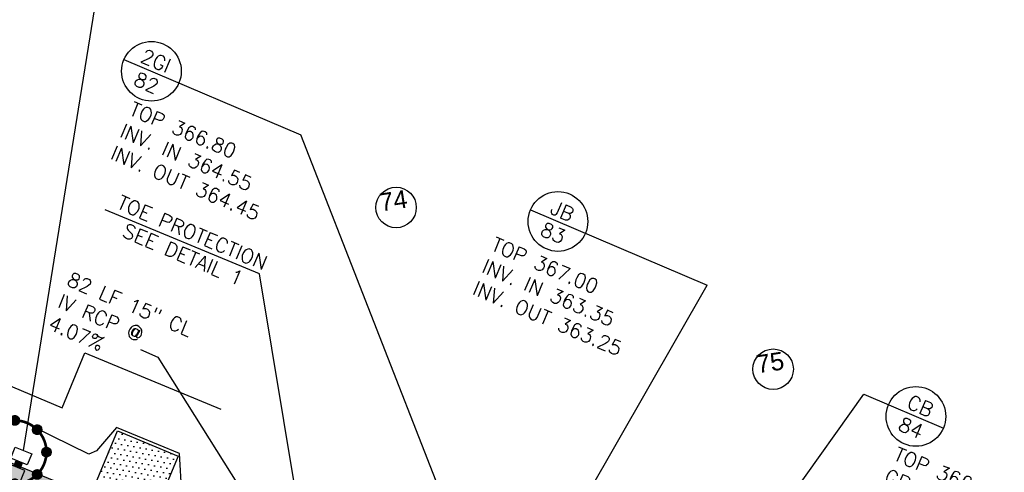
# Model space of a CAD drawing. Header units: feet. Extents: x 2087242 to 2092707, y 861919 to 865997.
# Tile 12 of 39: x 2090435 to 2090600, y 864100 to 864176. Entities that reach past the tile are written whole.
import ezdxf
from ezdxf.enums import TextEntityAlignment as Align

# ---------------------------------------------------------------- set-up
doc = ezdxf.new("R2010")
doc.units = ezdxf.units.FT
doc.header["$LTSCALE"] = 30
doc.header["$MEASUREMENT"] = 0
doc.linetypes.add('HIDDEN', pattern=[0.375, 0.25, -0.125])
doc.layers.get('0').update_dxf_attribs({"color": 2})
for name, color, linetype in [('C-ANNO-LEGN', 2, 'Continuous'), ('C-ANNO-TEXT-STRM', 3, 'Continuous'), ('C-DRIVEWAY', 1, 'Continuous'), ('C-DRIVEWAY-H', 1, 'Continuous'), ('C-EROS-IP', 52, 'Continuous'), ('C-GRADE-ESMT', 171, 'TCE'), ('C-STRM-PIPE', 1, 'HIDDEN'), ('C-STRM-STRC', 4, 'Continuous'), ('C-STRM-TEXT', 3, 'Continuous'), ('LOD', 80, 'LOD'), ('P-SW', 3, 'Continuous'), ('P-SW-H', 254, 'Continuous')]:
    doc.layers.add(name, color=color, linetype=linetype)
doc.styles.add('ARIAL', font='arial.ttf', dxfattribs={"height": 0.08})
doc.styles.add('L100', font='simplex', dxfattribs={"height": 2})
doc.styles.add('L80', font='simplex.shx', dxfattribs={"height": 2.4})
doc.styles.add('LINE', font='simplex.shx', dxfattribs={"height": 0.9})
doc.styles.get("Standard").update_dxf_attribs({"font": 'simplex.shx'})
doc.linetypes.add('LOD', pattern='A,1,-0.4,["LOD",Standard,S=0.12,R=0,X=-0.375,Y=-0.06],0', length=1.4)
doc.linetypes.add('TCE', pattern='A,0.5,-0.2,["TCE",LINE,S=0.1,R=0,X=-0.1,Y=-0.05],-0.25', length=0.95)

# ---------------------------------------------------------------- blocks, each defined once
blk = doc.blocks.new('Stormip')
for points, const_width in [([(-5.3, 0, 1), (5.3, 0, 1)], 0.448), ([(-0.45, 5.3, 1), (0.45, 5.3, 1)], 0.896), ([(-4.19, 3.75, 1), (-3.3, 3.75, 1)], 0.896), ([(3.3, 3.75, 1), (4.19, 3.75, 1)], 0.896), ([(-5.74, 0, 1), (-4.85, 0, 1)], 0.896), ([(4.85, 0, 1), (5.74, 0, 1)], 0.896), ([(-4.19, -3.75, 1), (-3.3, -3.75, 1)], 0.896), ([(3.3, -3.75, 1), (4.19, -3.75, 1)], 0.896), ([(-0.45, -5.3, 1), (0.45, -5.3, 1)], 0.896)]:
    blk.add_lwpolyline(points, format="xyb", close=True, dxfattribs=dict(const_width=const_width))
for centre in [(0, 5.3), (-3.75, 3.75), (3.75, 3.75), (-5.3, 0), (5.3, 0), (-3.75, -3.75), (3.75, -3.75), (0, -5.3)]:
    blk.add_circle(centre, 0.795)

msp = doc.modelspace()

# ---------------------------------------------------------------- hatches: boundary and pattern name
at = {"layer": 'C-DRIVEWAY-H'}
h = msp.add_hatch(dxfattribs=at)
h.set_pattern_fill('DOTS', color=256, scale=15, angle=53)
h.paths.add_polyline_path([(2090461.49, 864102.59), (2090451.32, 864106.79), (2090447.03, 864096.37), (2090457.2, 864092.18)])
at = {"layer": 'P-SW-H', "linetype": 'ByBlock'}
h = msp.add_hatch(color=256, dxfattribs=at)
h.dxf.hatch_style = 1
h.paths.add_polyline_path([(2090286.62, 864161.86), (2090260.68, 864172.39), (2090167.21, 864210.34), (2090005.3, 864276.08, 0.096805), (2090009.94, 864268.8), (2090165.33, 864205.71), (2090180.15, 864199.69), (2090258.8, 864167.76), (2090284.74, 864157.22), (2090296.78, 864152.34, -0.00131), (2090299.2, 864151.35), (2090442.62, 864092.24), (2090457.41, 864086.14), (2090512.63, 864063.39), (2090527.43, 864057.29), (2090603.65, 864025.88), (2090755.27, 863963.67), (2090770.07, 863957.59), (2090773.82, 863956.05), (2090775.72, 863960.67), (2090771.97, 863962.21), (2090757.2, 863968.29), (2090605.55, 864030.5), (2090529.33, 864061.91), (2090514.54, 864068.01), (2090459.32, 864090.77), (2090444.53, 864096.86), (2090301.1, 864155.97, 0.00131), (2090298.67, 864156.97)])

# ---------------------------------------------------------------- linework, layer by layer
at = {"layer": 'C-ANNO-LEGN'}
for centre in [(2090498.02, 864144.2), (2090561.19, 864117.13)]:
    msp.add_circle(centre, 3.39, dxfattribs=at)
at = {"layer": 'C-ANNO-TEXT-STRM'}
for p, q in [((2090435.6, 864103.51), (2090450.84, 864198.16)), ((2090452.43, 864168.97), (2090482.04, 864156.34)), ((2090514.05, 864074.55), (2090482.04, 864156.34)), ((2090475.16, 864133.09), (2090449.3, 864143.79)), ((2090520.54, 864143.82), (2090550.15, 864131.18)), ((2090482.98, 864085.88, 380), (2090475.16, 864133.09)), ((2090510.49, 864062.11), (2090550.15, 864131.18)), ((2090533.99, 864053.5), (2090576.39, 864112.95)), ((2090576.39, 864112.95), (2090589.71, 864107.26))]:
    msp.add_line(p, q, dxfattribs=at)
for centre in [(2090457.03, 864167.01), (2090525.14, 864141.86), (2090585.11, 864109.22)]:
    msp.add_circle(centre, 5, dxfattribs=at)
at = {"layer": 'C-DRIVEWAY', "flags": 128}
msp.add_lwpolyline([(2090446.84, 864095.91), (2090451.32, 864106.79), (2090461.49, 864102.59), (2090457.01, 864091.72)], dxfattribs=at)
at = {"layer": 'C-GRADE-ESMT', "ltscale": 0.75}
for p, q in [((2090368.31, 864141.77, 380), (2090442.1, 864110.67, 380)), ((2090442.1, 864110.67, 380), (2090445.88, 864119.84, 380)), ((2090445.88, 864119.84, 380), (2090468.67, 864110.45, 380))]:
    msp.add_line(p, q, dxfattribs=at)
at = {"layer": 'C-STRM-PIPE', "color": 1, "linetype": 'Continuous'}
msp.add_line((2090435.03, 864100.5), (2090435.41, 864101.43), dxfattribs=at)
at = {"layer": 'C-STRM-PIPE', "const_width": 1.25, "flags": 128}
msp.add_lwpolyline([(2090434.45, 864100.74), (2090434.84, 864101.67)], dxfattribs=at)
at = {"layer": 'C-STRM-STRC', "flags": 128}
msp.add_lwpolyline([(2090436.22, 864101.09), (2090433.45, 864102.24), (2090434.21, 864104.09), (2090436.98, 864102.94)], close=True, dxfattribs=at)
at = {"layer": 'C-STRM-STRC', "elevation": -1, "flags": 128}
msp.add_lwpolyline([(2090433.27, 864093.93), (2090435.84, 864100.17), (2090433.07, 864101.31), (2090430.5, 864095.07)], dxfattribs=at)
at = {"layer": 'C-STRM-TEXT', "flags": 128}
msp.add_lwpolyline([(2090455.18, 864120.45), (2090458.08, 864119.14), (2090478.99, 864085.93)], dxfattribs=at)
at = {"layer": 'LOD', "linetype": 'LOD', "flags": 128}
msp.add_lwpolyline([(2090000.71, 864285.65), (2090000.99, 864279.6), (2090002.31, 864274.71), (2090004.72, 864270.16), (2090007.53, 864266.38), (2090011.95, 864262.89), (2090016.33, 864260.61), (2090028.76, 864255.64), (2090053.82, 864245.5), (2090078.96, 864235.29), (2090142.86, 864209.49), (2090179.5, 864194.25), (2090239.33, 864170.23), (2090243.84, 864167.51), (2090247.43, 864166.17), (2090252.1, 864165.14), (2090332.37, 864132.3), (2090337.02, 864129.61), (2090340.32, 864128.38), (2090346.26, 864126.7), (2090389.89, 864108.51), (2090425.91, 864093.64), (2090429.08, 864091.39), (2090432.25, 864090.13), (2090436.97, 864089.35), (2090495.76, 864064.78), (2090502.26, 864060.85), (2090533.9, 864048.12), (2090537.94, 864047.68), (2090596.56, 864023.48), (2090598.21, 864022.08), (2090603.28, 864020.12), (2090606.95, 864019.33), (2090663.14, 863996.06), (2090665.01, 863994.5), (2090668.66, 863992.98), (2090671.15, 863992.98), (2090746.02, 863962.14), (2090747.84, 863960.67), (2090752.86, 863958.72), (2090756.16, 863958.2), (2090838.23, 863924.02), (2090842.29, 863933.86), (2090845.54, 863941.75), (2090781.71, 863970.04), (2090775.42, 863972.83), (2090774.68, 863974.5), (2090763.87, 863979.07), (2090761.72, 863979.04), (2090734.32, 863990.71), (2090730.6, 863987.31), (2090690.47, 864003.63), (2090662.15, 864014.97), (2090610.57, 864035.87), (2090610.53, 864038.77), (2090599.85, 864043.39), (2090594.08, 864045.83), (2090565.16, 864058.28), (2090556.88, 864061.4), (2090545.81, 864065.37), (2090536.46, 864068.78), (2090533.44, 864069.86), (2090532.56, 864070.41), (2090532.11, 864071.37), (2090531.94, 864073.79), (2090520.96, 864078.29), (2090517.68, 864077.33), (2090516.19, 864077.25), (2090482.67, 864087.19), (2090462.99, 864094.48), (2090462.14, 864096.32), (2090461.71, 864103), (2090451.15, 864107.36), (2090447.83, 864103.47), (2090446.55, 864102.91), (2090434.23, 864108.92), (2090426.73, 864109.95), (2090355.24, 864141.22), (2090341.41, 864147.16), (2090336.37, 864145.07), (2090288.84, 864164.81), (2090288.49, 864167.13), (2090290.33, 864173.09), (2090288.9, 864174.04), (2090267.27, 864182.86), (2090265.3, 864183.12), (2090263.65, 864179.57), (2090184.23, 864212.06), (2090185.34, 864215.52), (2090184.27, 864216.51), (2090173.82, 864220.7), (2090173.01, 864220.59), (2090171.03, 864217.82), (2090170.54, 864217.67), (2090169.01, 864218.29), (2090171.87, 864225.34), (2090150.01, 864234.22), (2090147.15, 864227.25), (2090033.21, 864274.31), (2090015.87, 864278.83), (2090012.01, 864280.73), (2090008.16, 864283.66), (2090005.44, 864287.41), (2090003.1, 864293.44)], close=True, dxfattribs=at)
at = {"layer": 'P-SW'}
msp.add_line((2090444.53, 864096.86), (2090301.1, 864155.97), dxfattribs=at)

# ---------------------------------------------------------------- block references
at = {"layer": 'C-EROS-IP'}
msp.add_blockref('Stormip', (2090434.14, 864103.25), dxfattribs=at)

# ---------------------------------------------------------------- texts
at = {"layer": 'C-ANNO-LEGN', "style": 'ARIAL'}
for s, p in [('74', (2090497.56, 864145.36)), ('75', (2090560.68, 864118.26))]:
    msp.add_text(s, height=3, rotation=8.6308, dxfattribs=at).set_placement(p, align=Align.MIDDLE_CENTER)
at = {"layer": 'C-ANNO-TEXT-STRM', "char_height": 2.4, "width": 38.2973, "style": 'L100'}
for s, insert, attachment_point, rotation in [('2GI\\P82', (2090456.99, 864166.91), 5, 336.8844), ('TOP 366.80\\PINV. IN 364.55\\PINV. OUT 364.45', (2090454.02, 864161.97), 1, 337), ('TOE PROTECTION\\PSEE DETAIL 1', (2090463.1, 864138.15), 5, 337.0289), ('JB\\P83', (2090525.1, 864141.76), 5, 336.8844), ('TOP 367.00\\PINV. IN 363.35\\PINV. OUT 363.25', (2090514.67, 864139.31), 1, 337), ('CB\\P84', (2090585.07, 864109.13), 5, 336.8844), ('TOP 366.22\\PGRATE 365.55\\PINV. IN 362.55\\PINV. OUT 362.45', (2090582.1, 864104.19), 1, 337)]:
    msp.add_mtext(s, dxfattribs=dict(at, insert=insert, attachment_point=attachment_point, rotation=rotation))
at = {"layer": 'C-STRM-TEXT', "insert": (2090443.61, 864133.45), "char_height": 2.4, "width": 28.6763, "attachment_point": 1, "rotation": 337, "style": 'L80'}
msp.add_mtext('82 LF 15" CL IV RCP @ 4.07%', dxfattribs=at)

doc.saveas('drawing.dxf')
